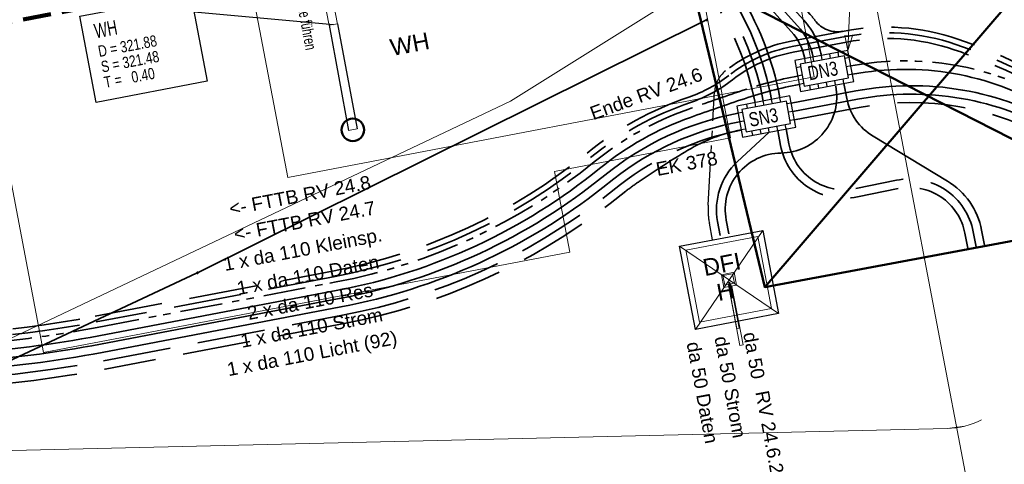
# Model space of a CAD drawing. Extents: x 3503739 to 3504470, y 5375172 to 5375561.
# Tile 115 of 121: x 3504120 to 3504137, y 5375410 to 5375418. Entities that reach past the tile are written whole.
import ezdxf

# ---------------------------------------------------------------- set-up
doc = ezdxf.new("R2010")
doc.units = 0
doc.header["$MEASUREMENT"] = 0
for name, pattern in [('1', [1.4, 0.5, -0.2, 0.5, -0.2]), ('2', [3.4, 1.2, -0.5, 1.2, -0.5]), ('237', [1.5, 0.75, -0.18, 0.13, -0.13, 0.13, -0.18]), ('33', [12, 4, -8])]:
    doc.linetypes.add(name, pattern=pattern)
for name, color, linetype in [('$_LISY_$_TMP', 7, 'Continuous'), ('68_BT_ZAUN', 7, 'Continuous'), ('_4WP_KANALISATIO', 7, 'Continuous'), ('_4WP_KANCAD__', 7, 'Continuous'), ('_4WP_KANCADT__', 7, 'Continuous'), ('_4WP_LICHT-KSR', 7, 'Continuous'), ('_4WP_STADT-DACH', 7, 'Continuous'), ('_4WP_STADT-DFI', 7, 'Continuous'), ('_4WP_STADT_DATEN', 7, 'Continuous'), ('_4WP_STADT_FTT1', 7, 'Continuous'), ('_4WP_STADT_KLEIN', 7, 'Continuous'), ('_4WP_STADT_RESER', 7, 'Continuous'), ('_4WP_STADT_SCHAD', 7, 'Continuous'), ('_4WP_STADT_SCHAS', 7, 'Continuous'), ('_4WP_STADT_STROM', 7, 'Continuous'), ('__KRAN_BRODBECK', 7, 'Continuous'), ('BHM_BAUM_NEU', 7, 'Continuous'), ('K_FLURSTUECKE', 7, 'Continuous'), ('K_GRENZEN-UNABGE', 7, 'Continuous'), ('KMB_AUFBETON', 7, 'Continuous'), ('KMP_TIEF20-05-25', 7, 'Continuous'), ('PUNKTHOEHENATTDEF', 7, 'Continuous'), ('PUNKTNUMMERNATTDEF', 7, 'Continuous'), ('PUNKTSPEZIFIKATION', 7, 'Continuous'), ('W-SCHE__CLIPPING', 7, 'Continuous'), ('X_BE_DFI', 7, 'Continuous')]:
    doc.layers.add(name, color=color, linetype=linetype)
doc.styles.add('11', font='TXT', dxfattribs={"width": 0.8, "height": 0.25})
doc.styles.add('145', font='ARIAL.TTF', dxfattribs={"height": 0.24})
doc.styles.add('202', font='ARIAL.TTF', dxfattribs={"height": 0.24})
doc.styles.add('420', font='ARIAL.TTF', dxfattribs={"height": 0.24})
doc.styles.add('434', font='ARIAL.TTF', dxfattribs={"height": 0.24})
doc.styles.add('436', font='ARIAL.TTF', dxfattribs={"height": 0.24})
doc.styles.add('437', font='ARIAL.TTF', dxfattribs={"height": 0.24})
doc.styles.add('45', font='TXT', dxfattribs={"width": 0.7, "height": 0.26})
doc.styles.add('46', font='TXT', dxfattribs={"width": 0.8, "height": 0.2})
doc.styles.add('55', font='TXT', dxfattribs={"width": 0.7, "height": 0.2})
doc.styles.add('551', font='ARIAL.TTF', dxfattribs={"height": 0.3})
doc.styles.add('557', font='ARIAL.TTF', dxfattribs={"height": 0.3})

# ---------------------------------------------------------------- blocks, each defined once
blk = doc.blocks.new('PUNKT')
blk.add_point((0, 0))
at = {"layer": 'PUNKTHOEHENATTDEF', "linetype": 'Continuous', "flags": 1}
blk.add_attdef('PUNKTHOEHE', (1, -0.5), '', height=0.8, dxfattribs=at)
at = {"layer": 'PUNKTNUMMERNATTDEF', "linetype": 'Continuous', "flags": 1}
blk.add_attdef('PUNKTNUMMER', (1, 0.5), '', height=0.8, dxfattribs=at)
at = {"layer": 'PUNKTSPEZIFIKATION', "linetype": 'Continuous', "flags": 1}
blk.add_attdef('PUNKTSPEZIFIKATION', (1, -1.5), '', height=0.8, dxfattribs=at)
blk = doc.blocks.new('LEITSYSTEM_BRA5')
at = {"color": 251, "linetype": 'Continuous', "lineweight": 13}
for points in [[(-0.75, 0.75), (0.75, 0.75), (0.75, -0.75), (-0.75, -0.75), (-0.75, 0.75)], [(-1.02, 0.025), (-0.11, 0.025), (-0.11, -0.025), (-1.02, -0.025), (-1.02, 0.025)], [(-0.11, 0.02), (-0.1, 0.02), (-0.1, -0.02), (-0.11, -0.02), (-0.11, 0.02)], [(-0.1, 0.1), (0.1, 0.1), (0.1, -0.1), (-0.1, -0.1), (-0.1, 0.1)]]:
    blk.add_lwpolyline(points, dxfattribs=at)
blk = doc.blocks.new('DFI-ANZEIGER')
at = {"color": 7, "linetype": 'Continuous', "lineweight": 25}
for p, q in [((-0.760014, 0.517086), (0.517087, 0.760013)), ((0.517087, 0.760013), (0.760014, -0.517087)), ((-0.517087, -0.760014), (-0.760014, 0.517086)), ((0.760014, -0.517087), (-0.517087, -0.760014))]:
    blk.add_line(p, q, dxfattribs=at)
at = {"color": 250, "linetype": 'Continuous', "lineweight": 13}
for p, q in [((-0.517087, -0.760014), (0.517087, 0.760013)), ((0.760014, -0.517087), (-0.760014, 0.517086))]:
    blk.add_line(p, q, dxfattribs=at)
at = {"color": 251, "linetype": 'Continuous', "lineweight": 13}
for points in [[(-0.079552, -0.116926), (-0.116925, 0.079551), (-0.116925, 0.079551), (0.079552, 0.116925), (0.079552, 0.116925), (0.116925, -0.079552), (0.116925, -0.079552), (-0.079552, -0.116926)], [(-0.079552, -0.116926), (-0.116925, 0.079551), (0.079552, 0.116925), (0.116925, -0.079552), (-0.079552, -0.116926)], [(0.166045, -1.006705), (-0.004004, -0.112735), (0.045115, -0.103391), (0.215164, -0.997362), (0.166045, -1.006705)], [(0.000908, -0.1118), (-0.000961, -0.101976), (-0.000961, -0.101976), (0.038334, -0.094502), (0.038334, -0.094502), (0.040203, -0.104326), (0.040203, -0.104326), (0.000908, -0.1118)], [(0.000908, -0.1118), (-0.000961, -0.101976), (0.038334, -0.094502), (0.040203, -0.104326), (0.000908, -0.1118)]]:
    blk.add_lwpolyline(points, dxfattribs=at)
at = {"color": 254, "linetype": 'Continuous', "lineweight": 13}
blk.add_lwpolyline([(0.166045, -1.006705), (-0.004004, -0.112735), (-0.004004, -0.112735), (0.045115, -0.103391), (0.045115, -0.103391), (0.215164, -0.997362), (0.215164, -0.997362), (0.166045, -1.006705)], dxfattribs=at)
blk = doc.blocks.new('ALG_00093')
at = {"color": 1, "linetype": 'Continuous', "lineweight": 13}
blk.add_lwpolyline([(0, 0), (0.3773, 0.09625), (0.3773, -0.09625), (0, 0)], dxfattribs=at)
blk = doc.blocks.new('10-UNVERMARKT')
at = {"color": 255, "linetype": '33', "lineweight": 13}
blk.add_circle((0, 0), 0.0789, dxfattribs=at)
at = {"color": 252, "linetype": 'Continuous', "lineweight": 25}
blk.add_circle((0, 0), 0.0325, dxfattribs=at)

msp = doc.modelspace()

# ---------------------------------------------------------------- linework, layer by layer
at = {"layer": '68_BT_ZAUN', "color": 7, "linetype": 'Continuous', "lineweight": 18}
msp.add_polyline3d([(3504162.867, 5375436.535, 321.741), (3504132.136, 5375419.267, 321.092), (3504128.216, 5375416.809, 321.085), (3504114.563, 5375410.337, 321.23), (3504100.661, 5375404.186, 321.202), (3504089.108, 5375399.378, 321.253), (3504084.45, 5375397.538, 321.254), (3504071.623, 5375392.614, 321.247), (3504062.947, 5375389.445, 321.347), (3504050.609, 5375385.098, 321.401), (3504036.919, 5375380.482, 321.402), (3504022.553, 5375375.753, 321.376)], dxfattribs=at)
msp.add_polyline3d([(3504162.867, 5375436.535, 321.741), (3504132.136, 5375419.267, 321.092), (3504128.216, 5375416.809, 321.085), (3504114.563, 5375410.337, 321.23), (3504100.661, 5375404.186, 321.202), (3504089.108, 5375399.378, 321.253), (3504084.45, 5375397.538, 321.254), (3504071.623, 5375392.614, 321.247), (3504062.947, 5375389.445, 321.347), (3504050.609, 5375385.098, 321.401), (3504036.919, 5375380.482, 321.402), (3504022.553, 5375375.753, 321.376)], dxfattribs=at)
at = {"layer": '_4WP_KANALISATIO', "color": 7, "linetype": 'Continuous', "lineweight": 13}
for p, q in [((3504125.004, 5375418.155, 321.486), (3504125.151, 5375418.182, 321.484)), ((3504125.496, 5375416.318, 321.5), (3504125.348, 5375416.29, 321.5))]:
    msp.add_line(p, q, dxfattribs=at)
at = {"layer": '_4WP_KANALISATIO', "color": 150, "linetype": 'Continuous', "lineweight": 25}
for p, q in [((3504125.004, 5375418.155, 321.486), (3504125.348, 5375416.29, 321.5)), ((3504125.151, 5375418.182, 321.484), (3504125.496, 5375416.318, 321.5))]:
    msp.add_line(p, q, dxfattribs=at)
at = {"layer": '_4WP_KANCAD__', "color": 150, "linetype": 'Continuous', "lineweight": 18}
msp.add_lwpolyline([(3504125.153, 5375418.177), (3504124.94, 5375419.279), (3504124.792, 5375419.251), (3504125.005, 5375418.149)], dxfattribs=at)
at = {"layer": '_4WP_KANCADT__', "color": 150, "linetype": 'Continuous', "lineweight": 25}
msp.add_line((3504125.079, 5375418.163), (3504122.611, 5375418.384), dxfattribs=at)
at = {"layer": '_4WP_KANCADT__', "color": 7, "linetype": 'Continuous', "lineweight": 18}
msp.add_lwpolyline([(3504120.588, 5375418.316), (3504122.553, 5375418.689), (3504122.842, 5375417.162), (3504120.877, 5375416.789), (3504120.588, 5375418.316)], dxfattribs=at)
at = {"layer": '_4WP_KANCADT__', "color": 150, "linetype": 'Continuous', "lineweight": 25}
msp.add_lwpolyline([(3504120.588, 5375418.316), (3504122.553, 5375418.689), (3504122.842, 5375417.162), (3504120.877, 5375416.789), (3504120.588, 5375418.316)], dxfattribs=at)
at = {"layer": '_4WP_LICHT-KSR', "color": 190, "linetype": '2', "lineweight": 35}
for points in [[(3504132.3, 5375416.302, 0.088619), (3504131.357, 5375415.943, 0.014708), (3504130.494, 5375415.389, 0.015136), (3504130.257, 5375415.216), (3504129.978, 5375414.999, -0.118601), (3504125.266, 5375412.872), (3504121.036, 5375412.066, -0.061661), (3504115.949, 5375411.736), (3504113.248, 5375411.893, 0.075365), (3504112.233, 5375411.746, 0.383355), (3504111.833, 5375411.084), (3504111.85, 5375410.994)], [(3504136.46, 5375414.233), (3504136.409, 5375414.498, 0.418514), (3504135.048, 5375415.41), (3504134.328, 5375415.262, -0.418514), (3504133.145, 5375416.055), (3504133.094, 5375416.32)]]:
    msp.add_lwpolyline(points, format="xyb", dxfattribs=at)
at = {"layer": '_4WP_STADT-DACH', "color": 1, "linetype": 'Continuous', "lineweight": 50}
msp.add_circle((3504125.422, 5375416.304), 0.2, dxfattribs=at)
at = {"layer": '_4WP_STADT_DATEN', "color": 7, "linetype": 'Continuous', "lineweight": 35}
for points in [[(3504129.325, 5375422.667, 0.025002), (3504129.449, 5375422.178, 0.064596), (3504129.655, 5375421.723, 0.099519), (3504130.882, 5375420.414, 0.02695), (3504131.44, 5375420.061, -0.082419), (3504131.948, 5375419.653), (3504133.299, 5375418.145, -0.136619), (3504133.572, 5375417.592)], [(3504133.425, 5375417.564, 0.136619), (3504133.187, 5375418.045), (3504131.837, 5375419.553)], [(3504134.272, 5375417.287, -0.181497), (3504137.734, 5375416.686), (3504139.244, 5375415.8, 0.126322), (3504141.706, 5375415.093), (3504153.501, 5375414.76, 0.053946), (3504154.605, 5375414.849), (3504155.12, 5375414.946)], [(3504112.518, 5375412.537), (3504115.983, 5375412.335, 0.061661), (3504120.924, 5375412.656), (3504125.154, 5375413.461, 0.124247), (3504129.792, 5375415.618, -0.08537), (3504131.403, 5375416.524, -0.004381), (3504132.356, 5375416.854, -0.034256), (3504133.328, 5375417.108)], [(3504132.08, 5375414.46), (3504132.034, 5375414.706, -0.466819), (3504133.004, 5375415.892, 0.466819), (3504133.975, 5375417.079)], [(3504154.036, 5375414.435), (3504153.79, 5375414.389, -0.102395), (3504153.385, 5375414.395), (3504152.41, 5375414.614, 0.048182), (3504152.133, 5375414.649, 1), (3504152.133, 5375414.649), (3504152.133, 5375414.649), (3504141.702, 5375414.943, -0.126322), (3504139.169, 5375415.67), (3504138, 5375416.356, 0.181542), (3504134.329, 5375416.992), (3504133.188, 5375416.776)], [(3504136.607, 5375414.261), (3504136.557, 5375414.526, 0.213141), (3504135.951, 5375415.396), (3504134.635, 5375416.19, -0.213141), (3504134.169, 5375416.86), (3504134.119, 5375417.125)]]:
    msp.add_lwpolyline(points, format="xyb", dxfattribs=at)
at = {"layer": '_4WP_STADT_FTT1', "color": 1, "linetype": '2', "lineweight": 35}
for points in [[(3504128.504, 5375423.297, 0.010351), (3504129.223, 5375422.434, 0.110584), (3504129.579, 5375422.172, -0.151983), (3504129.906, 5375421.888, 0.100013), (3504131.056, 5375420.659, 0.025449), (3504131.61, 5375420.305, -0.081524), (3504132.172, 5375419.853), (3504133.522, 5375418.346, -0.023295), (3504133.607, 5375418.242, 0.28749), (3504134.102, 5375418.048)], [(3504132.02, 5375417.346, -0.119934), (3504133.183, 5375417.874), (3504134.126, 5375418.053, -0.129681), (3504136.136, 5375417.911, -0.050629), (3504137.962, 5375417.074), (3504139.472, 5375416.188, 0.126318), (3504141.719, 5375415.543), (3504153.207, 5375415.219, 0.117288), (3504154.34, 5375415.455, -0.019462), (3504154.533, 5375415.537)], [(3504092.267, 5375409.023, 0.062687), (3504097.131, 5375409.917, -0.013087), (3504100.676, 5375410.939, 0.026264), (3504101.849, 5375411.311, -0.034645), (3504103.036, 5375411.664, -0.005088), (3504104.443, 5375411.963, 0.07851), (3504105.366, 5375412.306, -0.081506), (3504106.35, 5375412.665), (3504107.293, 5375412.844, -0.072382), (3504108.041, 5375412.876, 0.05915), (3504108.63, 5375412.886, -0.040307), (3504111.901, 5375413.063, -0.067015), (3504112.586, 5375412.953, 0.059039), (3504113.165, 5375412.849), (3504116.004, 5375412.684, 0.061661), (3504120.859, 5375413), (3504125.089, 5375413.805, 0.124247), (3504129.571, 5375415.889, -0.089269), (3504131.371, 5375416.883, 0.084808), (3504132.082, 5375417.268, -0.119934), (3504133.202, 5375417.776), (3504134.145, 5375417.955, -0.129681), (3504136.104, 5375417.816, -0.050281), (3504137.899, 5375416.995)], [(3504137.861, 5375416.902, 0.050627), (3504136.071, 5375417.722, 0.129681), (3504134.163, 5375417.856), (3504133.22, 5375417.678, 0.119934), (3504132.144, 5375417.189, -0.084808), (3504131.403, 5375416.788, 0.089269), (3504129.634, 5375415.812, -0.124247), (3504125.107, 5375413.707), (3504120.877, 5375412.901, -0.061661), (3504115.998, 5375412.584)]]:
    msp.add_lwpolyline(points, format="xyb", dxfattribs=at)
at = {"layer": '_4WP_STADT_FTT1', "color": 1, "linetype": '237', "lineweight": 25}
msp.add_lwpolyline([(3504131.791, 5375414.356), (3504131.736, 5375414.649, -0.0613), (3504131.715, 5375414.967), (3504131.83, 5375416.981, -0.2155), (3504132.02, 5375417.346)], format="xyb", dxfattribs=at)
at = {"layer": '_4WP_STADT_KLEIN', "color": 3, "linetype": '237', "lineweight": 35}
for points in [[(3504132.06, 5375419.753), (3504133.411, 5375418.245, -0.136619), (3504133.72, 5375417.62)], [(3504155.092, 5375415.093), (3504154.577, 5375414.996, -0.053946), (3504153.505, 5375414.91), (3504141.711, 5375415.243, -0.126318), (3504139.32, 5375415.929), (3504137.81, 5375416.816, 0.181501), (3504134.244, 5375417.434)], [(3504120.896, 5375412.803), (3504125.126, 5375413.608, 0.124247), (3504129.697, 5375415.734, -0.08537), (3504131.353, 5375416.665, -0.004596), (3504132.316, 5375416.998, -0.034045), (3504133.3, 5375417.255)], [(3504107.392, 5375412.324), (3504107.637, 5375412.37, -0.061482), (3504112.527, 5375412.686), (3504115.992, 5375412.484, 0.061661), (3504120.896, 5375412.803)]]:
    msp.add_lwpolyline(points, format="xyb", dxfattribs=at)
at = {"layer": '_4WP_STADT_RESER', "color": 7, "linetype": 'Continuous', "lineweight": 35}
for points in [[(3504128.657, 5375423.717), (3504128.752, 5375423.243, 0.001136), (3504128.771, 5375423.149, 0.189787), (3504130.708, 5375420.17, -0.193425), (3504132.839, 5375416.841)], [(3504128.804, 5375423.746), (3504128.899, 5375423.273, 0.001136), (3504128.918, 5375423.179, 0.189787), (3504130.795, 5375420.292, -0.193425), (3504132.987, 5375416.869)], [(3504154.064, 5375414.288), (3504153.818, 5375414.241, -0.102394), (3504153.352, 5375414.249), (3504152.377, 5375414.468, 0.048182), (3504152.129, 5375414.499), (3504141.698, 5375414.793, -0.126318), (3504139.093, 5375415.541), (3504137.924, 5375416.227, 0.181411), (3504134.36, 5375416.845), (3504133.216, 5375416.628)], [(3504106.609, 5375411.565, 0.041308), (3504107.428, 5375411.791, -0.050586), (3504108.435, 5375412.05, -0.045716), (3504111.996, 5375412.26, 0.04416), (3504112.724, 5375412.301, -0.050632), (3504113.451, 5375412.332), (3504115.975, 5375412.185, 0.061661), (3504120.952, 5375412.508), (3504125.182, 5375413.314, 0.124247), (3504129.886, 5375415.501, -0.124428), (3504132.244, 5375416.597)], [(3504106.392, 5375411.371), (3504106.637, 5375411.417, 0.041308), (3504107.48, 5375411.65, -0.050587), (3504108.457, 5375411.901, -0.045716), (3504111.991, 5375412.11, 0.044283), (3504112.717, 5375412.151, -0.050762), (3504113.442, 5375412.182), (3504115.966, 5375412.035, 0.061661), (3504120.98, 5375412.361), (3504125.21, 5375413.166, 0.120255), (3504129.849, 5375415.279), (3504130.046, 5375415.434, -0.120435), (3504132.272, 5375416.447)]]:
    msp.add_lwpolyline(points, format="xyb", dxfattribs=at)
at = {"layer": '_4WP_STADT_SCHAD', "color": 1, "linetype": 'Continuous', "lineweight": 18}
msp.add_line((3504134.191, 5375417.709), (3504134.25, 5375419.128), dxfattribs=at)
at = {"layer": '_4WP_STADT_SCHAD', "color": 7, "linetype": 'Continuous', "lineweight": 25}
for p, q in [((3504133.44, 5375417.485), (3504133.425, 5375417.564)), ((3504133.587, 5375417.513), (3504133.572, 5375417.592)), ((3504133.735, 5375417.541), (3504133.72, 5375417.62)), ((3504133.882, 5375417.569), (3504133.867, 5375417.648)), ((3504134.029, 5375417.597), (3504134.015, 5375417.676)), ((3504134.216, 5375417.582), (3504134.137, 5375417.567)), ((3504133.351, 5375417.418), (3504133.272, 5375417.403)), ((3504134.244, 5375417.434), (3504134.165, 5375417.419)), ((3504133.379, 5375417.27), (3504133.3, 5375417.255)), ((3504133.972, 5375417.097), (3504133.957, 5375417.176)), ((3504134.119, 5375417.125), (3504134.104, 5375417.204)), ((3504134.272, 5375417.287), (3504134.193, 5375417.272)), ((3504133.407, 5375417.123), (3504133.328, 5375417.108)), ((3504133.529, 5375417.014), (3504133.515, 5375417.092)), ((3504133.677, 5375417.042), (3504133.662, 5375417.12)), ((3504133.824, 5375417.069), (3504133.809, 5375417.148))]:
    msp.add_line(p, q, dxfattribs=at)
for points in [[(3504133.248, 5375417.53, 0), (3504133.353, 5375416.98, 0), (3504133.667, 5375417.04, 0), (3504134.296, 5375417.159, 0), (3504134.191, 5375417.709, 0), (3504133.248, 5375417.53, 0)], [(3504133.342, 5375417.467, 0), (3504133.416, 5375417.074, 0), (3504134.202, 5375417.223, 0), (3504134.128, 5375417.616, 0), (3504133.342, 5375417.467, 0)]]:
    msp.add_polyline3d(points, dxfattribs=at)
at = {"layer": '_4WP_STADT_SCHAS', "color": 7, "linetype": 'Continuous', "lineweight": 25}
for p, q in [((3504132.707, 5375416.735), (3504132.692, 5375416.814)), ((3504132.854, 5375416.764), (3504132.839, 5375416.843)), ((3504133.002, 5375416.791), (3504132.986, 5375416.872)), ((3504132.412, 5375416.68), (3504132.398, 5375416.756)), ((3504132.56, 5375416.707), (3504132.545, 5375416.785)), ((3504133.188, 5375416.776), (3504133.109, 5375416.761)), ((3504132.323, 5375416.612), (3504132.245, 5375416.597)), ((3504132.272, 5375416.45), (3504132.351, 5375416.464)), ((3504133.216, 5375416.628), (3504133.137, 5375416.613)), ((3504133.244, 5375416.481), (3504133.165, 5375416.466)), ((3504132.379, 5375416.317), (3504132.3, 5375416.302)), ((3504132.505, 5375416.209), (3504132.49, 5375416.287)), ((3504132.652, 5375416.237), (3504132.637, 5375416.315)), ((3504132.796, 5375416.264), (3504132.781, 5375416.342)), ((3504132.947, 5375416.292), (3504132.932, 5375416.371)), ((3504133.094, 5375416.32), (3504133.079, 5375416.399))]:
    msp.add_line(p, q, dxfattribs=at)
for points in [[(3504132.22, 5375416.725, 0), (3504132.325, 5375416.174, 0), (3504133.268, 5375416.353, 0), (3504133.164, 5375416.903, 0), (3504132.22, 5375416.725, 0)], [(3504132.314, 5375416.661, 0), (3504132.388, 5375416.268, 0), (3504133.174, 5375416.417, 0), (3504133.1, 5375416.81, 0), (3504132.314, 5375416.661, 0)]]:
    msp.add_polyline3d(points, dxfattribs=at)
at = {"layer": '_4WP_STADT_STROM', "color": 3, "linetype": '2', "lineweight": 35}
for points in [[(3504132.692, 5375416.813, 0.193425), (3504130.621, 5375420.048, -0.189787), (3504128.624, 5375423.119)], [(3504126.88, 5375418.791), (3504129.646, 5375419.969, -0.268207), (3504130.64, 5375419.848, -0.186634), (3504132.545, 5375416.785)], [(3504154.092, 5375414.141), (3504153.846, 5375414.094, -0.102394), (3504153.319, 5375414.103), (3504152.344, 5375414.322, 0.048182), (3504152.125, 5375414.349), (3504141.694, 5375414.643, -0.126318), (3504139.017, 5375415.412), (3504137.848, 5375416.097, 0.181403), (3504134.388, 5375416.698), (3504133.244, 5375416.481)], [(3504106.392, 5375411.371, -0.05378), (3504106.967, 5375411.417, 0.095364), (3504107.53, 5375411.509, -0.050654), (3504108.48, 5375411.753, -0.045716), (3504111.986, 5375411.96, 0.044413), (3504112.71, 5375412.001, -0.050886), (3504113.434, 5375412.032), (3504115.957, 5375411.885, 0.061661), (3504121.008, 5375412.214), (3504125.238, 5375413.019, 0.118601), (3504129.886, 5375415.118), (3504130.165, 5375415.335, -0.118782), (3504132.301, 5375416.298)], [(3504132.947, 5375416.292), (3504132.997, 5375416.027, 0.418514), (3504134.359, 5375415.115), (3504135.078, 5375415.263, -0.418514), (3504136.262, 5375414.47), (3504136.312, 5375414.205)], [(3504132.796, 5375416.264), (3504132.23, 5375415.737, 0.257722), (3504131.883, 5375414.677), (3504131.93, 5375414.431)]]:
    msp.add_lwpolyline(points, format="xyb", dxfattribs=at)
at = {"layer": '__KRAN_BRODBECK', "color": 250, "linetype": 'Continuous', "lineweight": 50}
for p, q in [((3504138.629, 5375420.408, 321.308), (3504132.719, 5375413.516, 321.277)), ((3504132.719, 5375413.516, 321.277), (3504131.394, 5375419.051, 321.164)), ((3504131.394, 5375419.051, 321.164), (3504139.677, 5375414.821, 321.308)), ((3504139.677, 5375414.821, 321.308), (3504132.719, 5375413.516, 321.277))]:
    msp.add_line(p, q, dxfattribs=at)
at = {"layer": 'BHM_BAUM_NEU', "color": 91, "linetype": 'Continuous', "lineweight": 50}
msp.add_circle((3504117.053, 5375420.668), 3, dxfattribs=at)
at = {"layer": 'K_FLURSTUECKE', "color": 252, "linetype": 'Continuous', "lineweight": 35}
for p, q in [((3504122.684, 5375413.777), (3504131.676, 5375418.243)), ((3504131.676, 5375418.243), (3504122.684, 5375413.777)), ((3504122.684, 5375413.777), (3504131.676, 5375418.243)), ((3504131.676, 5375418.243), (3504122.684, 5375413.777)), ((3504113.534, 5375409.487), (3504122.656, 5375413.763)), ((3504122.656, 5375413.763), (3504113.534, 5375409.487)), ((3504113.534, 5375409.487), (3504122.656, 5375413.763)), ((3504122.656, 5375413.763), (3504113.534, 5375409.487))]:
    msp.add_line(p, q, dxfattribs=at)
at = {"layer": 'KMB_AUFBETON', "color": 40, "linetype": 'Continuous', "lineweight": 13}
for p, q in [((3504131.282, 5375420.489), (3504132.108, 5375416.159)), ((3504119.945, 5375412.362), (3504118.847, 5375418.117)), ((3504132.108, 5375416.159), (3504128.994, 5375415.565)), ((3504128.994, 5375415.565), (3504129.266, 5375414.139)), ((3504129.266, 5375414.139), (3504119.945, 5375412.362)), ((3504135.946, 5375411.014), (3504136.259, 5375411.056)), ((3504114.392, 5375410.505), (3504135.946, 5375411.014))]:
    msp.add_line(p, q, dxfattribs=at)
at = {"layer": 'KMB_AUFBETON', "color": 92, "linetype": 'Continuous', "lineweight": 13}
msp.add_line((3504114.952, 5375410.519), (3504135.946, 5375411.014), dxfattribs=at)
msp.add_lwpolyline([(3504135.946, 5375411.014, 0.109521), (3504136.556, 5375411.165)], format="xyb", dxfattribs=at)
msp.add_polyline3d([(3504123.175, 5375421.217, 0), (3504124.272, 5375415.461, 0), (3504133.593, 5375417.239, 0), (3504133.321, 5375418.665, 0), (3504136.435, 5375419.259, 0), (3504135.609, 5375423.588, 0)], dxfattribs=at)
at = {"layer": 'KMP_TIEF20-05-25', "color": 250, "linetype": '1', "lineweight": 100}
for q in [(3504134.385, 5375421.08), (3504132.007, 5375420.627)]:
    msp.add_line((3504107.892, 5375416.028), q, dxfattribs=at)
at = {"layer": 'W-SCHE__CLIPPING', "color": 7, "linetype": 'Continuous', "lineweight": 13}
msp.add_line((3504130.284, 5375441.701), (3504145.58, 5375361.242), dxfattribs=at)

# ---------------------------------------------------------------- block references
at = {"layer": '$_LISY_$_TMP', "color": 7, "xscale": 0.699999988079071, "yscale": 0.699999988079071, "rotation": 87.64481964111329}
msp.add_blockref('ALG_00093', (3504134.191, 5375417.709), dxfattribs=at)
at = {"layer": '_4WP_STADT-DFI', "color": 7, "xscale": 1.153800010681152, "yscale": 1.153800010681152}
msp.add_blockref('DFI-ANZEIGER', (3504132.085, 5375413.645), dxfattribs=at)
at = {"layer": '__KRAN_BRODBECK', "color": 7}
msp.add_blockref('PUNKT', (3504132.719, 5375413.516, 321.277), dxfattribs=at)
at = {"layer": 'K_GRENZEN-UNABGE', "color": 252, "xscale": 0.2, "yscale": 0.2}
for p in [(3504131.69, 5375418.25), (3504122.67, 5375413.77)]:
    msp.add_blockref('10-UNVERMARKT', p, dxfattribs=at)
at = {"layer": 'K_GRENZEN-UNABGE', "color": 252}
for p in [(3504131.69, 5375418.25), (3504122.67, 5375413.77)]:
    msp.add_blockref('PUNKT', p, dxfattribs=at)
at = {"layer": 'X_BE_DFI', "color": 7, "xscale": 0.8666599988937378, "yscale": 0.8666599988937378, "rotation": 100.7700073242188}
msp.add_blockref('LEITSYSTEM_BRA5', (3504132.078, 5375413.654), dxfattribs=at)

# ---------------------------------------------------------------- texts
at = {"layer": '_4WP_KANALISATIO', "color": 1, "linetype": 'Continuous', "style": '55', "width": 0.7}
msp.add_text('Rohr mit Betonst. auf Dränmatte führen', height=0.2, rotation=280.4702, dxfattribs=at).set_placement((3504123.994, 5375420.917))
at = {"layer": '_4WP_KANCADT__', "color": 150, "linetype": 'Continuous'}
for s, height, style, width, p in [('WH', 0.26, '45', 0.7, (3504120.87, 5375417.92)), ('D = 321.88', 0.2, '46', 0.8, (3504120.932, 5375417.592)), ('S = 321.48', 0.2, '46', 0.8, (3504120.984, 5375417.317)), ('T =   0.40', 0.2, '46', 0.8, (3504121.036, 5375417.042))]:
    msp.add_text(s, height=height, rotation=10.737, dxfattribs=dict(at, style=style, width=width)).set_placement(p)
at = {"layer": '_4WP_LICHT-KSR', "color": 190, "linetype": 'Continuous', "style": '420'}
msp.add_text('1 x da 110 Licht (92)', height=0.24, rotation=10.777, dxfattribs=at).set_placement((3504123.221, 5375411.939))
at = {"layer": '_4WP_STADT-DACH', "color": 20, "linetype": 'Continuous', "style": '557'}
msp.add_text('WH', height=0.3, rotation=10.904, dxfattribs=at).set_placement((3504126.116, 5375417.608))
at = {"layer": '_4WP_STADT-DFI', "color": 7, "linetype": 'Continuous', "style": '551'}
for s, p in [('DFI', (3504131.654, 5375413.711)), ('H', (3504131.899, 5375413.27))]:
    msp.add_text(s, height=0.3, rotation=10.904, dxfattribs=at).set_placement(p)
at = {"layer": '_4WP_STADT_DATEN', "color": 7, "linetype": 'Continuous', "style": '434'}
for s, rotation, p in [('1 x da 110 Daten', 10.777, (3504123.394, 5375413.376)), ('da 50 Daten', 280.4673, (3504131.332, 5375412.526))]:
    msp.add_text(s, height=0.24, rotation=rotation, dxfattribs=at).set_placement(p)
at = {"layer": '_4WP_STADT_FTT1', "color": 1, "linetype": 'Continuous', "style": '145'}
for s, rotation, p in [('Ende RV 24.6', 20.0771, (3504129.678, 5375416.472)), ('<- FTTB RV 24.8', 10.777, (3504123.258, 5375414.786)), ('<- FTTB RV 24.7', 10.777, (3504123.34, 5375414.334)), ('da 50', 280.4673, (3504132.334, 5375412.697)), ('RV 24.6.22', 280.4673, (3504132.551, 5375411.66))]:
    msp.add_text(s, height=0.24, rotation=rotation, dxfattribs=at).set_placement(p)
at = {"layer": '_4WP_STADT_KLEIN', "color": 7, "linetype": 'Continuous', "style": '434'}
msp.add_text('1 x da 110 Kleinsp.', height=0.24, rotation=10.777, dxfattribs=at).set_placement((3504123.156, 5375413.801))
at = {"layer": '_4WP_STADT_RESER', "color": 7, "linetype": 'Continuous', "style": '437'}
msp.add_text('2 x da 110 Res', height=0.24, rotation=10.777, dxfattribs=at).set_placement((3504123.579, 5375412.934))
at = {"layer": '_4WP_STADT_SCHAD', "color": 7, "linetype": 'Continuous', "style": '11', "width": 0.8}
msp.add_text('DN3', height=0.25, rotation=10.7362, dxfattribs=at).set_placement((3504133.506, 5375417.177))
at = {"layer": '_4WP_STADT_SCHAS', "color": 7, "linetype": 'Continuous', "style": '11', "width": 0.8}
msp.add_text('SN3', height=0.25, rotation=10.7362, dxfattribs=at).set_placement((3504132.461, 5375416.354))
at = {"layer": '_4WP_STADT_SCHAS', "color": 1, "linetype": 'Continuous', "style": '436'}
msp.add_text('EK 378', height=0.24, rotation=10.7453, dxfattribs=at).set_placement((3504130.817, 5375415.485))
at = {"layer": '_4WP_STADT_STROM', "color": 7, "linetype": 'Continuous', "style": '202'}
for s, rotation, p in [('1 x da 110 Strom', 10.777, (3504123.459, 5375412.441)), ('da 50 Strom', 280.4673, (3504131.825, 5375412.623))]:
    msp.add_text(s, height=0.24, rotation=rotation, dxfattribs=at).set_placement(p)

doc.saveas('drawing.dxf')
